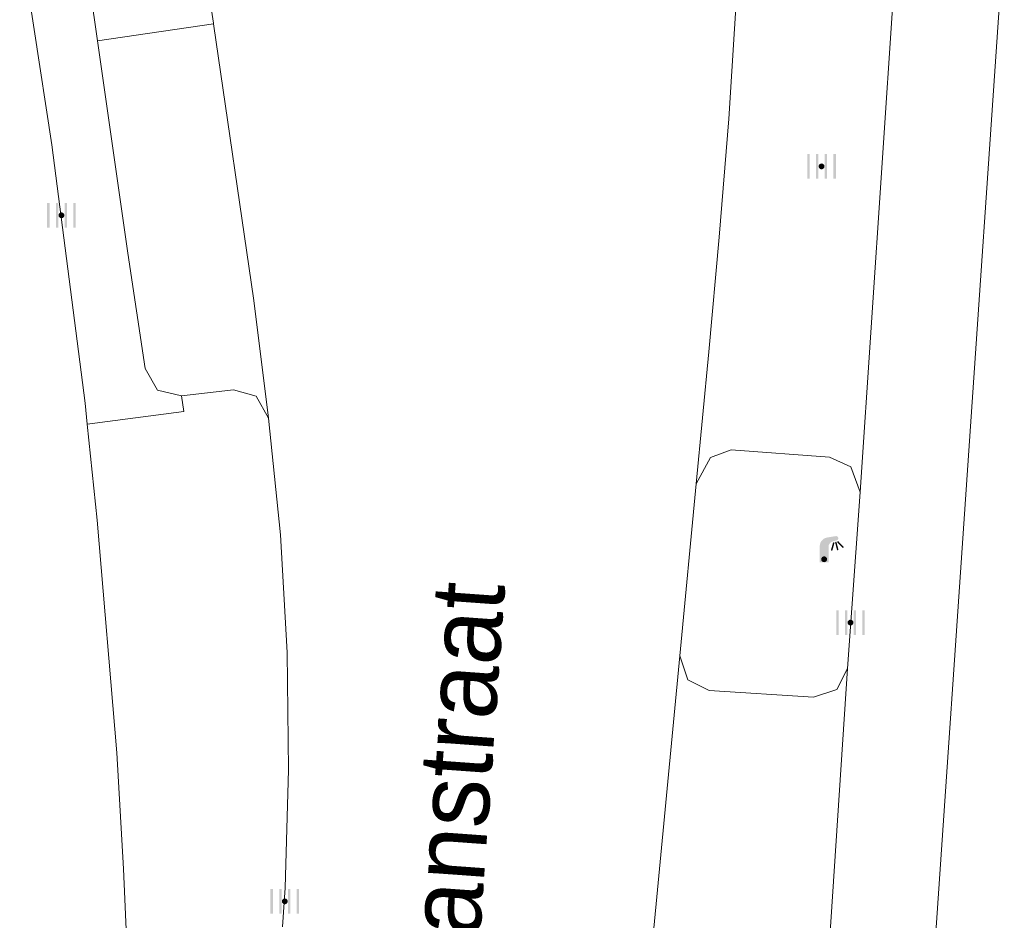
# Model space of a CAD drawing. Header units: metres. Extents: x 197457 to 198138, y 353986 to 354984.
# Tile 168 of 217: x 198033 to 198050, y 354514 to 354530. Entities that reach past the tile are written whole.
import ezdxf
from ezdxf.enums import TextEntityAlignment as Align

# ---------------------------------------------------------------- set-up
doc = ezdxf.new("R2010")
doc.units = ezdxf.units.M
doc.header["$MEASUREMENT"] = 0
for name, color, linetype, lineweight in [('grens individueel parkeervak', 7, 'Continuous', 0), ('Grens maaiveld', 253, 'Continuous', 0), ('kant verharding', 7, 'Continuous', 0), ('openbare ruimte label tekst', 7, 'Continuous', 0)]:
    doc.layers.add(name, color=color, linetype=linetype, lineweight=lineweight)
doc.layers.add('kolk', color=7, linetype='Continuous', lineweight=0, true_color=0x104b6e)
doc.layers.add('lichtmast', color=7, linetype='Continuous', lineweight=0, true_color=0x104b6e)
doc.styles.add('Style-WORKING', font='WORKING.shx')

# ---------------------------------------------------------------- blocks, each defined once
blk = doc.blocks.new('kolk')
at = {"layer": 'kolk', "linetype": 'Continuous', "lineweight": 0, "true_color": 0xbd2877}
for points in [[(-0.489, -0.425), (-0.489, 0), (-0.489, 0.425), (-0.404, 0.425), (-0.404, 0), (-0.404, -0.425)], [(-0.191, -0.425), (-0.191, 0), (-0.191, 0.425), (-0.106, 0.425), (-0.106, 0), (-0.106, -0.425)], [(0.106, -0.425), (0.106, 0), (0.106, 0.425), (0.191, 0.425), (0.191, 0), (0.191, -0.425)], [(0.404, -0.425), (0.404, 0), (0.404, 0.425), (0.489, 0.425), (0.489, 0), (0.489, -0.425)]]:
    blk.add_hatch(color=232, dxfattribs=at).paths.add_polyline_path(points)
at = {"layer": 'kolk', "linetype": 'Continuous', "lineweight": 0, "true_color": 0x681648}
blk.add_hatch(color=219, dxfattribs=at).paths.add_polyline_path([(0.1, 0, 1), (-0.1, 0, 1)])
blk = doc.blocks.new('lichtmast')
at = {"layer": 'lichtmast', "linetype": 'Continuous', "lineweight": 0, "true_color": 0xbd2877}
for points in [[(0.15, 0.419, -0.344151), (0.301, 0.613), (0.428, 0.645, 0.960861), (0.398, 0.791), (0.101, 0.742, 0.366629), (-0.15, 0.446), (-0.15, -0.1), (0, -0.1, -0.414214), (-0.1, 0, -1), (0.1, 0, -0.414214), (0, -0.1), (0.15, -0.1)], [(0.351, 0.55, 1), (0.303, 0.564), (0.234, 0.323, 1), (0.283, 0.31)], [(0.424, 0.581, 1), (0.376, 0.569), (0.436, 0.326, 1), (0.485, 0.339)], [(0.489, 0.61, 1), (0.453, 0.575), (0.626, 0.396, 1), (0.662, 0.43)]]:
    blk.add_hatch(color=232, dxfattribs=at).paths.add_polyline_path(points)
at = {"layer": 'lichtmast', "linetype": 'Continuous', "lineweight": 0, "true_color": 0x681648}
blk.add_hatch(color=219, dxfattribs=at).paths.add_polyline_path([(-0.1, 0, 1), (0.1, 0, 1)])

msp = doc.modelspace()

# ---------------------------------------------------------------- linework, layer by layer
at = {"layer": 'grens individueel parkeervak', "linetype": 'Continuous', "lineweight": 0}
msp.add_line((198036.184, 354529.757), (198034.2, 354529.468), dxfattribs=at)
at = {"layer": 'grens individueel parkeervak', "linetype": 'Continuous', "lineweight": 0, "flags": 128}
for points in [[(198035.191, 354536.151), (198035.848, 354531.978), (198036.183, 354529.766), (198036.184, 354529.757)], [(198034.2, 354529.468), (198034.148, 354529.827), (198033.636, 354533.292), (198033.378, 354534.75), (198033.485, 354535.175), (198033.859, 354535.394)], [(198036.184, 354529.757), (198036.871, 354525.032), (198037.124, 354523.02)], [(198035.637, 354523.404), (198035.223, 354523.497), (198035.014, 354523.867), (198034.721, 354525.841), (198034.2, 354529.468)], [(198037.124, 354523.02), (198036.91, 354523.395), (198036.524, 354523.502), (198035.637, 354523.404)]]:
    msp.add_lwpolyline(points, dxfattribs=at)
at = {"layer": 'Grens maaiveld', "linetype": 'Continuous', "lineweight": 0}
for p, q in [((198047.814, 354530.453), (198047.232, 354521.757)), ((198047.019, 354518.745), (198046.569, 354511.985))]:
    msp.add_line(p, q, dxfattribs=at)
at = {"layer": 'kant verharding', "linetype": 'Continuous', "lineweight": 0}
for p, q in [((198048.398, 354512.32), (198049.697, 354531.284)), ((198044.15, 354518.96), (198044.433, 354521.897)), ((198047.019, 354518.745), (198047.232, 354521.757)), ((198043.514, 354512.294), (198044.15, 354518.96))]:
    msp.add_line(p, q, dxfattribs=at)
at = {"layer": 'kant verharding', "linetype": 'Continuous', "lineweight": 0, "flags": 128}
for points in [[(198032.204, 354535.359), (198032.496, 354533.645), (198033.118, 354529.661), (198033.418, 354527.688), (198033.988, 354523.275), (198034.026, 354522.915)], [(198044.433, 354521.897), (198044.65, 354524.155), (198044.824, 354526.113), (198044.987, 354528.133), (198045.139, 354530.492)], [(198035.637, 354523.404), (198035.677, 354523.136), (198034.026, 354522.915)], [(198034.026, 354522.915), (198034.197, 354521.276), (198034.531, 354517.304), (198034.645, 354515.323), (198034.727, 354513.504)], [(198037.124, 354523.02), (198037.328, 354521.029), (198037.44, 354519.018), (198037.464, 354517.012), (198037.409, 354514.998), (198037.363, 354514.33)], [(198044.433, 354521.897), (198044.674, 354522.35), (198045.031, 354522.479), (198046.71, 354522.354), (198047.073, 354522.191), (198047.232, 354521.757)], [(198044.15, 354518.96), (198044.289, 354518.551), (198044.651, 354518.367), (198046.436, 354518.252), (198046.834, 354518.387), (198047.019, 354518.745)]]:
    msp.add_lwpolyline(points, dxfattribs=at)

# ---------------------------------------------------------------- block references
at = {"layer": 'kolk', "linetype": 'Continuous', "lineweight": 0, "xscale": 0.5, "yscale": 0.5}
for p in [(198046.574, 354527.321), (198033.584, 354526.485), (198047.069, 354519.527), (198037.401, 354514.765)]:
    msp.add_blockref('kolk', p, dxfattribs=at)
at = {"layer": 'lichtmast', "linetype": 'Continuous', "lineweight": 0, "xscale": 0.5, "yscale": 0.5}
msp.add_blockref('lichtmast', (198046.618, 354520.609), dxfattribs=at)

# ---------------------------------------------------------------- texts
at = {"layer": 'openbare ruimte label tekst', "linetype": 'Continuous', "lineweight": 0, "style": 'Style-WORKING'}
msp.add_text('Karel Doormanstraat', height=1.25, rotation=85.9, dxfattribs=at).set_placement((198039.99, 354512.52), align=Align.MIDDLE_CENTER)

doc.saveas('drawing.dxf')
